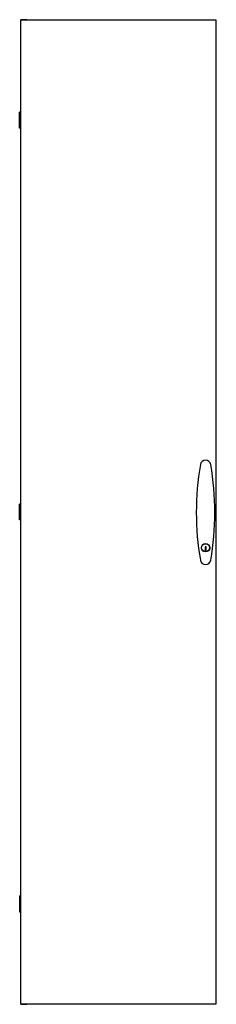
# Model space of a CAD drawing. Header units: millimetres. Extents: x 624 to 1020, y 153 to 2132.
import ezdxf

# ---------------------------------------------------------------- set-up
doc = ezdxf.new("R2010")
doc.units = ezdxf.units.MM
doc.header["$LTSCALE"] = 149.495334
doc.layers.get('0').update_dxf_attribs({"linetype": 'CONTINUOUS'})

msp = doc.modelspace()

# ---------------------------------------------------------------- linework, layer by layer
at = {"color": 7, "linetype": 'Continuous'}
for p, q in [((625.9, 2131), (625.9, 154)), ((1019.9, 2131), (625.9, 2131)), ((626.5, 2131), (626.5, 2132)), ((638.5, 2132), (626.5, 2132)), ((638.5, 2131), (638.5, 2132)), ((1019.9, 154), (1019.9, 2131)), ((624.1, 1914), (624.1, 1946)), ((625.6, 1946), (624.1, 1946)), ((625.6, 1934.1), (625.6, 1946)), ((625.3, 1934.1), (625.3, 1925.8)), ((625.9, 1934.1), (625.3, 1934.1)), ((625.9, 1925.8), (625.3, 1925.8)), ((625.6, 1914), (625.6, 1925.8)), ((625.6, 1914), (624.1, 1914)), ((624.1, 1126.5), (624.1, 1158.5)), ((625.6, 1158.5), (624.1, 1158.5)), ((625.6, 1146.6), (625.6, 1158.5)), ((625.3, 1146.6), (625.3, 1138.3)), ((625.9, 1146.6), (625.3, 1146.6)), ((625.9, 1138.3), (625.3, 1138.3)), ((625.6, 1126.5), (625.6, 1138.3)), ((625.6, 1126.5), (624.1, 1126.5)), ((999.3, 1072.8), (997.1, 1072.8)), ((997.1, 1072.8), (997.1, 1063.8)), ((999.3, 1063.8), (999.3, 1072.8)), ((997.1, 1063.8), (999.3, 1063.8)), ((624.1, 371), (625.6, 371)), ((624.1, 371), (624.1, 339)), ((625.9, 359.1), (625.3, 359.1)), ((625.3, 359.1), (625.3, 350.8)), ((625.6, 371), (625.6, 359.1)), ((624.1, 339), (625.6, 339)), ((625.9, 350.8), (625.3, 350.8)), ((625.6, 350.8), (625.6, 339)), ((625.9, 154), (1019.9, 154)), ((626.5, 154), (626.5, 153)), ((626.6, 153), (638.5, 153)), ((638.5, 154), (638.5, 153))]:
    msp.add_line(p, q, dxfattribs=at)
for radius in [8.4, 7.95]:
    msp.add_circle((998.2, 1070.7), radius, dxfattribs=at)
for centre, radius, start, end in [((998.2, 1236.2), 10.6, 9.6354, 170.3646), ((1554.6, 1141.7), 575, 170.3646, 189.6354), ((441.8, 1141.7), 575, 350.3646, 9.6354), ((998.2, 1047.3), 10.6, 189.6354, 350.3646)]:
    msp.add_arc(centre, radius, start, end, dxfattribs=at)

doc.saveas('drawing.dxf')
